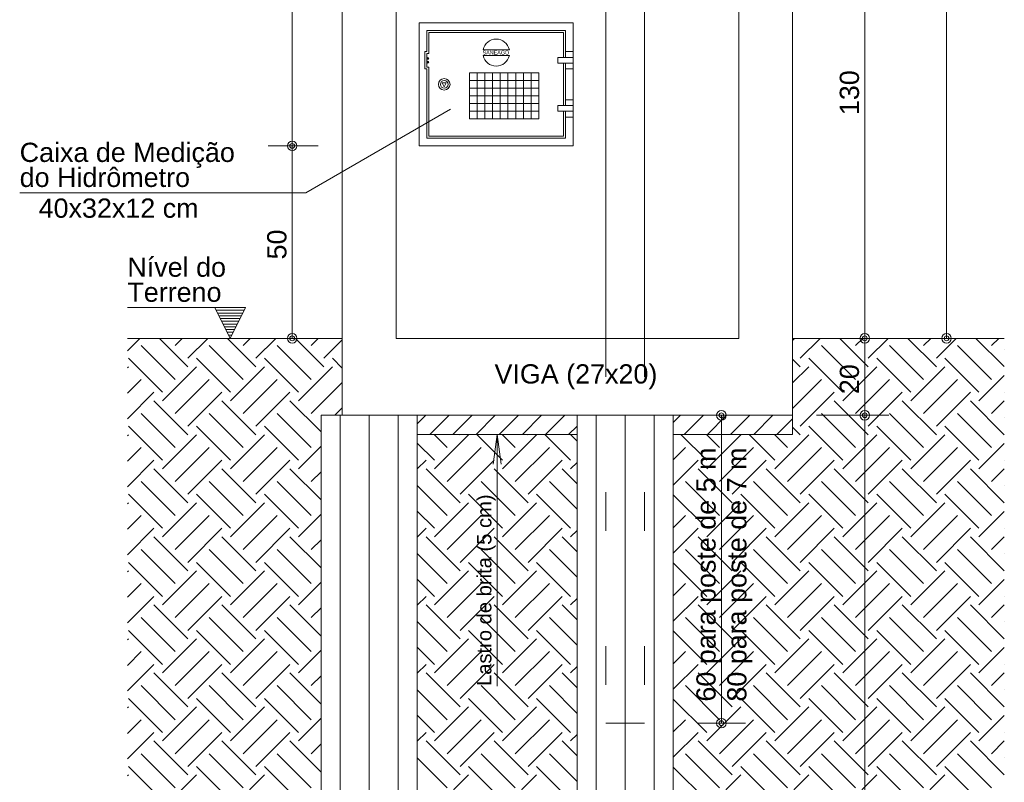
# Model space of a CAD drawing. Header units: millimetres. Extents: x 25.92 to 35.84, y 6.92 to 12.9.
# Tile 2 of 5: x 26.04 to 28.6, y 8.35 to 10.33. Entities that reach past the tile are written whole.
import ezdxf

# ---------------------------------------------------------------- set-up
doc = ezdxf.new("R2010")
doc.units = ezdxf.units.MM
doc.linetypes.add('ESTILO_TQS_0002', pattern=[0.4, 0.1, -0.3])
doc.layers.get('0').update_dxf_attribs({"lineweight": 9})
for name, color, linetype, lineweight in [('210', 254, 'ESTILO_TQS_0002', 9), ('221', 82, 'Continuous', 13), ('7', 9, 'Continuous', 5)]:
    doc.layers.add(name, color=color, linetype=linetype, lineweight=lineweight)
doc.layers.add('24', color=6, linetype='Continuous')
doc.styles.add('TQS_ARIAL', font='arial.ttf')

msp = doc.modelspace()

# ---------------------------------------------------------------- linework, layer by layer
at = {"linetype": 'Continuous'}
for p, q in [((26.8769, 9.2991), (26.8769, 11.2991)), ((28.0469, 9.2991), (28.0469, 11.2991)), ((27.0169, 9.4991), (27.0169, 11.0991)), ((27.9069, 9.4991), (27.9069, 11.0991)), ((27.0169, 9.4991), (27.9069, 9.4991)), ((26.8219, 9.2991), (26.8219, 7.2991)), ((26.8769, 9.2991), (26.8219, 9.2991)), ((27.0719, 9.2768), (27.0942, 9.2991)), ((27.0719, 9.2991), (27.4869, 9.2991)), ((27.0719, 9.2991), (27.0719, 7.2991)), ((27.1043, 9.2491), (27.1543, 9.2991)), ((27.1645, 9.2491), (27.2145, 9.2991)), ((27.2246, 9.2491), (27.2746, 9.2991)), ((27.2847, 9.2491), (27.3347, 9.2991)), ((27.3448, 9.2491), (27.3948, 9.2991)), ((27.4049, 9.2491), (27.4549, 9.2991)), ((27.4869, 9.2991), (27.4869, 7.2991)), ((27.7369, 9.2806), (27.7554, 9.2991)), ((27.7369, 9.2991), (27.7369, 7.2991)), ((27.7369, 9.2991), (28.0469, 9.2991)), ((27.7655, 9.2491), (27.8155, 9.2991)), ((27.8256, 9.2491), (27.8756, 9.2991)), ((27.8857, 9.2491), (27.9357, 9.2991)), ((27.9458, 9.2491), (27.9958, 9.2991)), ((28.0059, 9.2491), (28.0469, 9.2901)), ((27.465, 9.2491), (27.4869, 9.2711))]:
    msp.add_line(p, q, dxfattribs=at)
for points in [[(27.0719, 9.2991), (27.4869, 9.2991), (27.4869, 9.2491), (27.0719, 9.2491), (27.0719, 9.2991)], [(27.7369, 9.2991), (28.0469, 9.2991), (28.0469, 9.2491), (27.7369, 9.2491), (27.7369, 9.2991)]]:
    msp.add_lwpolyline(points, dxfattribs=at)
at = {"layer": '210', "linetype": 'ESTILO_TQS_0002'}
for p, q in [((27.5619, 9.4991), (27.5619, 8.4991)), ((27.6619, 9.4991), (27.6619, 8.4991)), ((27.6619, 8.4991), (27.5619, 8.4991))]:
    msp.add_line(p, q, dxfattribs=at)
at = {"layer": '221', "linetype": 'Continuous'}
for p, q in [((28.4469, 9.4991), (28.4469, 11.2991)), ((26.7469, 9.9991), (26.7469, 10.7991)), ((28.2344, 9.4991), (28.2344, 10.7991)), ((26.8144, 9.9991), (26.6844, 9.9991)), ((26.7469, 9.4991), (26.7469, 9.9991)), ((26.6259, 9.5791), (26.3187, 9.5791)), ((26.5859, 9.4991), (26.5459, 9.5791)), ((26.5495, 9.572), (26.6223, 9.572)), ((26.5859, 9.4991), (26.6259, 9.5791)), ((26.553, 9.5648), (26.6188, 9.5648)), ((26.5566, 9.5577), (26.6152, 9.5577)), ((26.5602, 9.5506), (26.6116, 9.5506)), ((26.5637, 9.5434), (26.6081, 9.5434)), ((26.5673, 9.5363), (26.6045, 9.5363)), ((26.5709, 9.5291), (26.6009, 9.5291)), ((26.5744, 9.522), (26.5974, 9.522)), ((26.578, 9.5149), (26.5938, 9.5149)), ((26.5816, 9.5077), (26.5902, 9.5077)), ((28.2344, 9.2991), (28.2344, 9.4991)), ((27.8619, 8.4991), (27.8619, 9.2991)), ((28.1094, 9.2991), (28.2969, 9.2991)), ((28.2344, 7.2991), (28.2344, 9.2991)), ((27.7994, 8.4991), (27.9244, 8.4991))]:
    msp.add_line(p, q, dxfattribs=at)
msp.add_lwpolyline([(27.2794, 8.5957), (27.2794, 9.2491), (27.2896, 9.1723), (27.2794, 9.2491), (27.2693, 9.1723)], dxfattribs=at)
for centre, radius in [((26.7469, 9.9991), 0.0124), ((26.7469, 9.9991), 0.0124), ((26.7469, 9.9991), 0.0062), ((26.7469, 9.9991), 0.0062), ((26.7469, 9.4991), 0.0124), ((26.7469, 9.4991), 0.0062), ((28.2344, 9.4991), 0.0124), ((28.2344, 9.4991), 0.0062), ((27.8619, 9.2991), 0.0124), ((28.2344, 9.2991), 0.0124), ((28.2344, 9.2991), 0.0124), ((27.8619, 9.2991), 0.0062), ((28.2344, 9.2991), 0.0062), ((28.2344, 9.2991), 0.0062), ((27.8619, 8.4991), 0.0124), ((27.8619, 8.4991), 0.0062)]:
    msp.add_circle(centre, radius, dxfattribs=at)
at = {"layer": '24', "linetype": 'Continuous'}
for p, q in [((28.0469, 9.4938), (28.0523, 9.4991)), ((26.8769, 9.4882), (26.8769, 9.4882)), ((28.0469, 9.4275), (28.0469, 9.4275)), ((26.8769, 9.3777), (26.8769, 9.3777)), ((26.8769, 9.3114), (26.8769, 9.3114)), ((26.823, 9.2991), (26.823, 9.2991)), ((27.8901, 9.2485), (27.8895, 9.2491)), ((28.0469, 9.2507), (28.0469, 9.2507)), ((27.0719, 9.2259), (27.0719, 9.2259)), ((26.8219, 9.1896), (26.8219, 9.1896)), ((27.4869, 9.1655), (27.4869, 9.1655)), ((26.8219, 9.1234), (26.8219, 9.1234)), ((27.0719, 9.1154), (27.0719, 9.1154)), ((27.7369, 9.0733), (27.7369, 9.0733)), ((27.0719, 9.0491), (27.0719, 9.0491)), ((26.8219, 9.0129), (26.8219, 9.0129)), ((27.4869, 8.9887), (27.4869, 8.9887)), ((26.8219, 8.9466), (26.8219, 8.9466)), ((27.0719, 8.9386), (27.0719, 8.9386)), ((27.7369, 8.8965), (27.7369, 8.8965)), ((27.0719, 8.8723), (27.0719, 8.8723)), ((26.8219, 8.8361), (26.8219, 8.8361)), ((27.4869, 8.8119), (27.4869, 8.8119)), ((26.8219, 8.7698), (26.8219, 8.7698)), ((27.0719, 8.7618), (27.0719, 8.7618)), ((27.7369, 8.7197), (27.7369, 8.7197)), ((27.0719, 8.6955), (27.0719, 8.6955)), ((26.8219, 8.6593), (26.8219, 8.6593)), ((27.4869, 8.6351), (27.4869, 8.6351)), ((26.8219, 8.593), (26.8219, 8.593)), ((27.0719, 8.5851), (27.0719, 8.5851)), ((27.0719, 8.5188), (27.0719, 8.5188)), ((27.7369, 8.5429), (27.7369, 8.5429)), ((26.8219, 8.4825), (26.8219, 8.4825)), ((27.4869, 8.4584), (27.4869, 8.4584)), ((26.8219, 8.4163), (26.8219, 8.4163)), ((27.0719, 8.4083), (27.0719, 8.4083)), ((27.7369, 8.3662), (27.7369, 8.3662))]:
    msp.add_line(p, q, dxfattribs=at)
at = {"layer": '7', "linetype": 'Continuous'}
for p, q in [((27.5619, 11.0991), (27.5619, 9.4991)), ((27.6619, 10.7991), (27.6619, 9.4991)), ((27.0969, 10.2441), (27.0969, 10.2991)), ((27.4569, 10.2991), (27.0969, 10.2991)), ((27.4519, 10.2941), (27.1019, 10.2941)), ((27.1019, 10.2391), (27.1019, 10.2941)), ((27.4519, 10.2291), (27.4519, 10.2941)), ((27.4569, 10.2291), (27.4569, 10.2991)), ((27.0919, 10.1991), (27.0919, 10.2441)), ((27.0919, 10.2441), (27.0969, 10.2441)), ((27.0969, 10.2391), (27.1019, 10.2391)), ((27.0969, 10.2041), (27.0969, 10.2391)), ((27.3111, 10.2491), (27.2428, 10.2491)), ((27.3111, 10.2341), (27.2428, 10.2341)), ((27.4769, 10.2441), (27.4569, 10.2441)), ((27.4769, 10.2291), (27.4369, 10.2291)), ((27.4369, 10.2291), (27.4369, 10.2141)), ((27.4769, 10.2141), (27.4369, 10.2141)), ((27.4519, 10.1041), (27.4519, 10.2141)), ((27.4569, 10.1041), (27.4569, 10.2141)), ((27.0919, 10.1991), (27.0969, 10.1991)), ((27.1019, 10.2041), (27.0969, 10.2041)), ((27.0969, 10.0191), (27.0969, 10.1991)), ((27.1019, 10.0241), (27.1019, 10.2041)), ((27.2075, 10.0691), (27.2075, 10.1891)), ((27.2075, 10.1891), (27.3875, 10.1891)), ((27.2275, 10.0691), (27.2275, 10.1891)), ((27.2475, 10.0691), (27.2475, 10.1891)), ((27.2675, 10.0691), (27.2675, 10.1891)), ((27.2875, 10.0691), (27.2875, 10.1891)), ((27.3075, 10.0691), (27.3075, 10.1891)), ((27.3275, 10.0691), (27.3275, 10.1891)), ((27.3475, 10.0691), (27.3475, 10.1891)), ((27.3675, 10.0691), (27.3675, 10.1891)), ((27.3875, 10.0691), (27.3875, 10.1891)), ((27.4769, 10.1991), (27.4569, 10.1991)), ((27.1469, 10.1628), (27.1369, 10.1628)), ((27.1419, 10.1528), (27.1369, 10.1628)), ((27.1419, 10.1528), (27.1469, 10.1628)), ((27.2075, 10.1691), (27.3875, 10.1691)), ((27.2075, 10.1491), (27.3875, 10.1491)), ((27.2075, 10.1291), (27.3875, 10.1291)), ((27.2075, 10.1091), (27.3875, 10.1091)), ((27.4769, 10.1191), (27.4569, 10.1191)), ((27.1585, 10.0948), (26.7819, 9.8774)), ((27.2075, 10.0891), (27.3875, 10.0891)), ((27.4769, 10.1041), (27.4369, 10.1041)), ((27.4369, 10.1041), (27.4369, 10.0891)), ((27.4769, 10.0891), (27.4369, 10.0891)), ((27.4519, 10.0241), (27.4519, 10.0891)), ((27.4569, 10.0191), (27.4569, 10.0891)), ((27.2075, 10.0691), (27.3875, 10.0691)), ((27.4769, 10.0741), (27.4569, 10.0741)), ((27.0969, 10.0191), (27.4569, 10.0191)), ((27.1019, 10.0241), (27.4519, 10.0241)), ((26.7819, 9.8774), (26.0389, 9.8774)), ((26.3187, 9.467), (26.3508, 9.4991)), ((26.8769, 9.4991), (26.3187, 9.4991)), ((26.4758, 9.4253), (26.402, 9.4991)), ((26.4427, 9.4805), (26.4613, 9.4991)), ((26.4758, 9.4474), (26.5276, 9.4991)), ((26.6526, 9.4253), (26.5788, 9.4991)), ((26.6195, 9.4805), (26.6381, 9.4991)), ((26.6526, 9.4474), (26.7043, 9.4991)), ((26.8294, 9.4253), (26.7556, 9.4991)), ((26.7963, 9.4805), (26.8148, 9.4991)), ((26.8294, 9.4474), (26.8769, 9.4949)), ((28.5969, 9.4991), (28.0469, 9.4991)), ((28.0668, 9.4474), (28.1186, 9.4991)), ((28.2436, 9.4253), (28.1698, 9.4991)), ((28.2105, 9.4805), (28.229, 9.4991)), ((28.2436, 9.4474), (28.2953, 9.4991)), ((28.4204, 9.4253), (28.3466, 9.4991)), ((28.3872, 9.4805), (28.4058, 9.4991)), ((28.4204, 9.4474), (28.4721, 9.4991)), ((28.5969, 9.4255), (28.5233, 9.4991)), ((28.564, 9.4805), (28.5826, 9.4991)), ((26.4427, 9.3921), (26.3543, 9.4805)), ((26.6195, 9.3921), (26.5311, 9.4805)), ((26.7963, 9.3921), (26.7079, 9.4805)), ((28.2105, 9.3921), (28.1221, 9.4805)), ((28.3872, 9.3921), (28.2989, 9.4805)), ((28.564, 9.3921), (28.4756, 9.4805)), ((28.5969, 9.4697), (28.5969, 9.4697)), ((26.4096, 9.359), (26.3212, 9.4474)), ((26.5863, 9.359), (26.4979, 9.4474)), ((26.7631, 9.359), (26.6747, 9.4474)), ((26.8769, 9.4219), (26.8515, 9.4474)), ((28.0668, 9.4253), (28.0469, 9.4452)), ((28.1773, 9.359), (28.0889, 9.4474)), ((28.3541, 9.359), (28.2657, 9.4474)), ((28.5309, 9.359), (28.4425, 9.4474)), ((26.3187, 9.4228), (26.3212, 9.4253)), ((26.4096, 9.3369), (26.4979, 9.4253)), ((26.5863, 9.3369), (26.6747, 9.4253)), ((26.7631, 9.3369), (26.8515, 9.4253)), ((28.0469, 9.3833), (28.0889, 9.4253)), ((28.1773, 9.3369), (28.2657, 9.4253)), ((28.3541, 9.3369), (28.4425, 9.4253)), ((26.3187, 9.3565), (26.3543, 9.3921)), ((26.4427, 9.3037), (26.5311, 9.3921)), ((26.6195, 9.3037), (26.7079, 9.3921)), ((28.0469, 9.317), (28.1221, 9.3921)), ((28.2105, 9.3037), (28.2989, 9.3921)), ((28.3872, 9.3037), (28.4756, 9.3921)), ((28.5309, 9.3369), (28.5969, 9.4029)), ((26.7963, 9.3037), (26.8769, 9.3844)), ((26.3187, 9.2902), (26.3875, 9.359)), ((26.4758, 9.2485), (26.3875, 9.3369)), ((26.4758, 9.2706), (26.5642, 9.359)), ((26.6526, 9.2485), (26.5642, 9.3369)), ((26.6526, 9.2706), (26.741, 9.359)), ((26.8219, 9.2559), (26.741, 9.3369)), ((28.0668, 9.2706), (28.1552, 9.359)), ((28.2436, 9.2485), (28.1552, 9.3369)), ((28.2436, 9.2706), (28.332, 9.359)), ((28.4204, 9.2485), (28.332, 9.3369)), ((28.4204, 9.2706), (28.5088, 9.359)), ((28.5969, 9.2487), (28.5088, 9.3369)), ((28.5969, 9.3592), (28.5969, 9.3592)), ((26.8579, 9.2991), (26.8769, 9.3181)), ((28.564, 9.3037), (28.5969, 9.3367)), ((26.4427, 9.2153), (26.3543, 9.3037)), ((26.6195, 9.2153), (26.5311, 9.3037)), ((26.7963, 9.2153), (26.7079, 9.3037)), ((26.8719, 9.2991), (26.8719, 7.2991)), ((27.0719, 9.2991), (26.8769, 9.2991)), ((26.9469, 9.2991), (26.9469, 7.2991)), ((27.0219, 9.2991), (27.0219, 7.2991)), ((27.4869, 9.2991), (27.7369, 9.2991)), ((27.5369, 9.2991), (27.5369, 7.2991)), ((27.6119, 9.2991), (27.6119, 7.2991)), ((27.6869, 9.2991), (27.6869, 7.2991)), ((28.2105, 9.2153), (28.1221, 9.3037)), ((28.3872, 9.2153), (28.2989, 9.3037)), ((28.564, 9.2153), (28.4756, 9.3037)), ((28.5969, 9.2929), (28.5969, 9.2929)), ((26.4096, 9.1822), (26.3212, 9.2706)), ((26.5863, 9.1822), (26.4979, 9.2706)), ((26.7631, 9.1822), (26.6747, 9.2706)), ((28.0668, 9.2485), (28.0469, 9.2684)), ((28.1773, 9.1822), (28.0889, 9.2706)), ((28.3541, 9.1822), (28.2657, 9.2706)), ((28.5309, 9.1822), (28.4425, 9.2706)), ((26.3187, 9.246), (26.3212, 9.2485)), ((26.4096, 9.1601), (26.4979, 9.2485)), ((26.5863, 9.1601), (26.6747, 9.2485)), ((27.1498, 9.2153), (27.1161, 9.2491)), ((27.1167, 9.1601), (27.205, 9.2485)), ((27.183, 9.2485), (27.1823, 9.2491)), ((27.2934, 9.1822), (27.2265, 9.2491)), ((27.3266, 9.2153), (27.2928, 9.2491)), ((27.2934, 9.1601), (27.3818, 9.2485)), ((27.3597, 9.2485), (27.3591, 9.2491)), ((27.4702, 9.1822), (27.4033, 9.2491)), ((27.4869, 9.2318), (27.4696, 9.2491)), ((27.8238, 9.1822), (27.7569, 9.2491)), ((27.8569, 9.2153), (27.8232, 9.2491)), ((27.8238, 9.1601), (27.9122, 9.2485)), ((28.0005, 9.1822), (27.9337, 9.2491)), ((28.0337, 9.2153), (27.9999, 9.2491)), ((28.0005, 9.1601), (28.0889, 9.2485)), ((28.1773, 9.1601), (28.2657, 9.2485)), ((28.3541, 9.1601), (28.4425, 9.2485)), ((26.3187, 9.1797), (26.3543, 9.2153)), ((26.4427, 9.127), (26.5311, 9.2153)), ((26.6195, 9.127), (26.7079, 9.2153)), ((26.7631, 9.1601), (26.8219, 9.2189)), ((27.1167, 9.1822), (27.0719, 9.2269)), ((27.1498, 9.127), (27.2382, 9.2153)), ((27.3266, 9.127), (27.415, 9.2153)), ((27.7369, 9.1838), (27.7685, 9.2153)), ((27.8569, 9.127), (27.9453, 9.2153)), ((28.0337, 9.127), (28.1221, 9.2153)), ((28.2105, 9.127), (28.2989, 9.2153)), ((28.3872, 9.127), (28.4756, 9.2153)), ((28.5309, 9.1601), (28.5969, 9.2262)), ((26.3187, 9.1134), (26.3875, 9.1822)), ((26.4758, 9.0717), (26.3875, 9.1601)), ((26.4758, 9.0938), (26.5642, 9.1822)), ((26.6526, 9.0717), (26.5642, 9.1601)), ((26.6526, 9.0938), (26.741, 9.1822)), ((26.8219, 9.0792), (26.741, 9.1601)), ((27.0719, 9.1596), (27.0946, 9.1822)), ((27.183, 9.0717), (27.0946, 9.1601)), ((27.183, 9.0938), (27.2713, 9.1822)), ((27.3597, 9.0717), (27.2713, 9.1601)), ((27.3597, 9.0938), (27.4481, 9.1822)), ((27.4869, 9.1213), (27.4481, 9.1601)), ((27.4702, 9.1601), (27.4869, 9.1768)), ((27.7369, 9.1175), (27.8017, 9.1822)), ((27.8901, 9.0717), (27.8017, 9.1601)), ((27.8901, 9.0938), (27.9784, 9.1822)), ((28.0668, 9.0717), (27.9784, 9.1601)), ((28.0668, 9.0938), (28.1552, 9.1822)), ((28.2436, 9.0717), (28.1552, 9.1601)), ((28.2436, 9.0938), (28.332, 9.1822)), ((28.4204, 9.0717), (28.332, 9.1601)), ((28.4204, 9.0938), (28.5088, 9.1822)), ((28.5969, 9.0719), (28.5088, 9.1601)), ((28.564, 9.127), (28.5969, 9.1599)), ((28.5969, 9.1824), (28.5969, 9.1824)), ((26.7963, 9.127), (26.8219, 9.1526)), ((26.4427, 9.0386), (26.3543, 9.127)), ((26.6195, 9.0386), (26.5311, 9.127)), ((26.7963, 9.0386), (26.7079, 9.127)), ((27.1498, 9.0386), (27.0719, 9.1164)), ((27.3266, 9.0386), (27.2382, 9.127)), ((27.4869, 9.055), (27.415, 9.127)), ((27.8569, 9.0386), (27.7685, 9.127)), ((28.0337, 9.0386), (27.9453, 9.127)), ((28.2105, 9.0386), (28.1221, 9.127)), ((28.3872, 9.0386), (28.2989, 9.127)), ((28.564, 9.0386), (28.4756, 9.127)), ((28.5969, 9.1161), (28.5969, 9.1161)), ((26.4096, 9.0054), (26.3212, 9.0938)), ((26.5863, 9.0054), (26.4979, 9.0938)), ((26.7631, 9.0054), (26.6747, 9.0938)), ((27.2934, 9.0054), (27.205, 9.0938)), ((27.4702, 9.0054), (27.3818, 9.0938)), ((27.8238, 9.0054), (27.7369, 9.0922)), ((28.0005, 9.0054), (27.9122, 9.0938)), ((28.1773, 9.0054), (28.0889, 9.0938)), ((28.3541, 9.0054), (28.2657, 9.0938)), ((28.5309, 9.0054), (28.4425, 9.0938)), ((26.3187, 9.0692), (26.3212, 9.0717)), ((26.4096, 8.9833), (26.4979, 9.0717)), ((26.5863, 8.9833), (26.6747, 9.0717)), ((27.1167, 8.9833), (27.205, 9.0717)), ((27.2934, 8.9833), (27.3818, 9.0717)), ((27.8238, 8.9833), (27.9122, 9.0717)), ((28.0005, 8.9833), (28.0889, 9.0717)), ((28.1773, 8.9833), (28.2657, 9.0717)), ((28.3541, 8.9833), (28.4425, 9.0717)), ((26.3187, 9.003), (26.3543, 9.0386)), ((26.4427, 8.9502), (26.5311, 9.0386)), ((26.6195, 8.9502), (26.7079, 9.0386)), ((26.7631, 8.9833), (26.8219, 9.0422)), ((27.1167, 9.0054), (27.0719, 9.0501)), ((27.1498, 8.9502), (27.2382, 9.0386)), ((27.3266, 8.9502), (27.415, 9.0386)), ((27.7369, 9.007), (27.7685, 9.0386)), ((27.8569, 8.9502), (27.9453, 9.0386)), ((28.0337, 8.9502), (28.1221, 9.0386)), ((28.2105, 8.9502), (28.2989, 9.0386)), ((28.3872, 8.9502), (28.4756, 9.0386)), ((28.5309, 8.9833), (28.5969, 9.0494)), ((26.3187, 8.9367), (26.3875, 9.0054)), ((26.4758, 8.917), (26.5642, 9.0054)), ((26.6526, 8.917), (26.741, 9.0054)), ((27.0719, 8.9828), (27.0946, 9.0054)), ((27.183, 8.917), (27.2713, 9.0054)), ((27.3597, 8.917), (27.4481, 9.0054)), ((27.7369, 8.9407), (27.8017, 9.0054)), ((27.8901, 8.917), (27.9784, 9.0054)), ((28.0668, 8.917), (28.1552, 9.0054)), ((28.2436, 8.917), (28.332, 9.0054)), ((28.4204, 8.917), (28.5088, 9.0054)), ((28.5969, 9.0056), (28.5969, 9.0056)), ((26.4758, 8.8949), (26.3875, 8.9833)), ((26.6526, 8.8949), (26.5642, 8.9833)), ((26.8219, 8.9024), (26.741, 8.9833)), ((27.183, 8.8949), (27.0946, 8.9833)), ((27.3597, 8.8949), (27.2713, 8.9833)), ((27.4869, 8.9445), (27.4481, 8.9833)), ((27.4702, 8.9833), (27.4869, 9.0001)), ((27.8901, 8.8949), (27.8017, 8.9833)), ((28.0668, 8.8949), (27.9784, 8.9833)), ((28.2436, 8.8949), (28.1552, 8.9833)), ((28.4204, 8.8949), (28.332, 8.9833)), ((28.5969, 8.8952), (28.5088, 8.9833)), ((28.564, 8.9502), (28.5969, 8.9831)), ((26.7963, 8.9502), (26.8219, 8.9759)), ((26.4427, 8.8618), (26.3543, 8.9502)), ((26.6195, 8.8618), (26.5311, 8.9502)), ((26.7963, 8.8618), (26.7079, 8.9502)), ((27.1498, 8.8618), (27.0719, 8.9396)), ((27.3266, 8.8618), (27.2382, 8.9502)), ((27.4869, 8.8782), (27.415, 8.9502)), ((27.8569, 8.8618), (27.7685, 8.9502)), ((28.0337, 8.8618), (27.9453, 8.9502)), ((28.2105, 8.8618), (28.1221, 8.9502)), ((28.3872, 8.8618), (28.2989, 8.9502)), ((28.564, 8.8618), (28.4756, 8.9502)), ((28.5969, 8.9393), (28.5969, 8.9393)), ((26.4096, 8.8286), (26.3212, 8.917)), ((26.5863, 8.8286), (26.4979, 8.917)), ((26.7631, 8.8286), (26.6747, 8.917)), ((27.2934, 8.8286), (27.205, 8.917)), ((27.4702, 8.8286), (27.3818, 8.917)), ((27.8238, 8.8286), (27.7369, 8.9155)), ((28.0005, 8.8286), (27.9122, 8.917)), ((28.1773, 8.8286), (28.0889, 8.917)), ((28.3541, 8.8286), (28.2657, 8.917)), ((28.5309, 8.8286), (28.4425, 8.917)), ((26.3187, 8.8925), (26.3212, 8.8949)), ((26.4096, 8.8065), (26.4979, 8.8949)), ((26.5863, 8.8065), (26.6747, 8.8949)), ((27.1167, 8.8065), (27.205, 8.8949)), ((27.2934, 8.8065), (27.3818, 8.8949)), ((27.8238, 8.8065), (27.9122, 8.8949)), ((28.0005, 8.8065), (28.0889, 8.8949)), ((28.1773, 8.8065), (28.2657, 8.8949)), ((28.3541, 8.8065), (28.4425, 8.8949)), ((26.3187, 8.8262), (26.3543, 8.8618)), ((26.4427, 8.7734), (26.5311, 8.8618)), ((26.6195, 8.7734), (26.7079, 8.8618)), ((26.7631, 8.8065), (26.8219, 8.8654)), ((27.1167, 8.8286), (27.0719, 8.8734)), ((27.1498, 8.7734), (27.2382, 8.8618)), ((27.3266, 8.7734), (27.415, 8.8618)), ((27.7369, 8.8302), (27.7685, 8.8618)), ((27.8569, 8.7734), (27.9453, 8.8618)), ((28.0337, 8.7734), (28.1221, 8.8618)), ((28.2105, 8.7734), (28.2989, 8.8618)), ((28.3872, 8.7734), (28.4756, 8.8618)), ((28.5309, 8.8065), (28.5969, 8.8726)), ((26.3187, 8.7599), (26.3875, 8.8286)), ((26.4758, 8.7403), (26.5642, 8.8286)), ((26.6526, 8.7403), (26.741, 8.8286)), ((27.0719, 8.806), (27.0946, 8.8286)), ((27.183, 8.7403), (27.2713, 8.8286)), ((27.3597, 8.7403), (27.4481, 8.8286)), ((27.7369, 8.7639), (27.8017, 8.8286)), ((27.8901, 8.7403), (27.9784, 8.8286)), ((28.0668, 8.7403), (28.1552, 8.8286)), ((28.2436, 8.7403), (28.332, 8.8286)), ((28.4204, 8.7403), (28.5088, 8.8286)), ((28.5969, 8.8289), (28.5969, 8.8289)), ((26.4758, 8.7182), (26.3875, 8.8065)), ((26.6526, 8.7182), (26.5642, 8.8065)), ((26.8219, 8.7256), (26.741, 8.8065)), ((27.183, 8.7182), (27.0946, 8.8065)), ((27.3597, 8.7182), (27.2713, 8.8065)), ((27.4869, 8.7677), (27.4481, 8.8065)), ((27.4702, 8.8065), (27.4869, 8.8233)), ((27.8901, 8.7182), (27.8017, 8.8065)), ((28.0668, 8.7182), (27.9784, 8.8065)), ((28.2436, 8.7182), (28.1552, 8.8065)), ((28.4204, 8.7182), (28.332, 8.8065)), ((28.5969, 8.7184), (28.5088, 8.8065)), ((28.564, 8.7734), (28.5969, 8.8063)), ((26.7963, 8.7734), (26.8219, 8.7991)), ((26.4427, 8.685), (26.3543, 8.7734)), ((26.6195, 8.685), (26.5311, 8.7734)), ((26.7963, 8.685), (26.7079, 8.7734)), ((27.1498, 8.685), (27.0719, 8.7629)), ((27.3266, 8.685), (27.2382, 8.7734)), ((27.4869, 8.7014), (27.415, 8.7734)), ((27.8569, 8.685), (27.7685, 8.7734)), ((28.0337, 8.685), (27.9453, 8.7734)), ((28.2105, 8.685), (28.1221, 8.7734)), ((28.3872, 8.685), (28.2989, 8.7734)), ((28.564, 8.685), (28.4756, 8.7734)), ((28.5969, 8.7626), (28.5969, 8.7626)), ((26.4096, 8.6519), (26.3212, 8.7403)), ((26.5863, 8.6519), (26.4979, 8.7403)), ((26.7631, 8.6519), (26.6747, 8.7403)), ((27.2934, 8.6519), (27.205, 8.7403)), ((27.4702, 8.6519), (27.3818, 8.7403)), ((27.8238, 8.6519), (27.7369, 8.7387)), ((28.0005, 8.6519), (27.9122, 8.7403)), ((28.1773, 8.6519), (28.0889, 8.7403)), ((28.3541, 8.6519), (28.2657, 8.7403)), ((28.5309, 8.6519), (28.4425, 8.7403)), ((26.3187, 8.7157), (26.3212, 8.7182)), ((26.4096, 8.6298), (26.4979, 8.7182)), ((26.5863, 8.6298), (26.6747, 8.7182)), ((27.1167, 8.6298), (27.205, 8.7182)), ((27.2934, 8.6298), (27.3818, 8.7182)), ((27.8238, 8.6298), (27.9122, 8.7182)), ((28.0005, 8.6298), (28.0889, 8.7182)), ((28.1773, 8.6298), (28.2657, 8.7182)), ((28.3541, 8.6298), (28.4425, 8.7182)), ((26.3187, 8.6494), (26.3543, 8.685)), ((26.4427, 8.5966), (26.5311, 8.685)), ((26.6195, 8.5966), (26.7079, 8.685)), ((26.7631, 8.6298), (26.8219, 8.6886)), ((27.1167, 8.6519), (27.0719, 8.6966)), ((27.1498, 8.5966), (27.2382, 8.685)), ((27.3266, 8.5966), (27.415, 8.685)), ((27.7369, 8.6534), (27.7685, 8.685)), ((27.8569, 8.5966), (27.9453, 8.685)), ((28.0337, 8.5966), (28.1221, 8.685)), ((28.2105, 8.5966), (28.2989, 8.685)), ((28.3872, 8.5966), (28.4756, 8.685)), ((28.5309, 8.6298), (28.5969, 8.6958)), ((26.3187, 8.5831), (26.3875, 8.6519)), ((26.4758, 8.5635), (26.5642, 8.6519)), ((26.6526, 8.5635), (26.741, 8.6519)), ((27.0719, 8.6292), (27.0946, 8.6519)), ((27.183, 8.5635), (27.2713, 8.6519)), ((27.3597, 8.5635), (27.4481, 8.6519)), ((27.4702, 8.6298), (27.4869, 8.6465)), ((27.7369, 8.5871), (27.8017, 8.6519)), ((27.8901, 8.5635), (27.9784, 8.6519)), ((28.0668, 8.5635), (28.1552, 8.6519)), ((28.2436, 8.5635), (28.332, 8.6519)), ((28.4204, 8.5635), (28.5088, 8.6519)), ((28.5969, 8.6521), (28.5969, 8.6521)), ((26.4758, 8.5414), (26.3875, 8.6298)), ((26.6526, 8.5414), (26.5642, 8.6298)), ((26.8219, 8.5488), (26.741, 8.6298)), ((26.7963, 8.5966), (26.8219, 8.6223)), ((27.183, 8.5414), (27.0946, 8.6298)), ((27.3597, 8.5414), (27.2713, 8.6298)), ((27.4869, 8.5909), (27.4481, 8.6298)), ((27.8901, 8.5414), (27.8017, 8.6298)), ((28.0668, 8.5414), (27.9784, 8.6298)), ((28.2436, 8.5414), (28.1552, 8.6298)), ((28.4204, 8.5414), (28.332, 8.6298)), ((28.5969, 8.5416), (28.5088, 8.6298)), ((28.564, 8.5966), (28.5969, 8.6296)), ((26.4427, 8.5082), (26.3543, 8.5966)), ((26.6195, 8.5082), (26.5311, 8.5966)), ((26.7963, 8.5082), (26.7079, 8.5966)), ((27.3266, 8.5082), (27.2382, 8.5966)), ((27.4869, 8.5246), (27.415, 8.5966)), ((27.8569, 8.5082), (27.7685, 8.5966)), ((28.0337, 8.5082), (27.9453, 8.5966)), ((28.2105, 8.5082), (28.1221, 8.5966)), ((28.3872, 8.5082), (28.2989, 8.5966)), ((28.564, 8.5082), (28.4756, 8.5966)), ((27.1498, 8.5082), (27.0719, 8.5861)), ((28.5969, 8.5858), (28.5969, 8.5858)), ((26.4096, 8.4751), (26.3212, 8.5635)), ((26.5863, 8.4751), (26.4979, 8.5635)), ((26.7631, 8.4751), (26.6747, 8.5635)), ((27.2934, 8.4751), (27.205, 8.5635)), ((27.4702, 8.4751), (27.3818, 8.5635)), ((27.8238, 8.4751), (27.7369, 8.5619)), ((28.0005, 8.4751), (27.9122, 8.5635)), ((28.1773, 8.4751), (28.0889, 8.5635)), ((28.3541, 8.4751), (28.2657, 8.5635)), ((28.5309, 8.4751), (28.4425, 8.5635)), ((26.3187, 8.5389), (26.3212, 8.5414)), ((26.4096, 8.453), (26.4979, 8.5414)), ((26.5863, 8.453), (26.6747, 8.5414)), ((27.1167, 8.4751), (27.0719, 8.5198)), ((27.1167, 8.453), (27.205, 8.5414)), ((27.2934, 8.453), (27.3818, 8.5414)), ((27.8238, 8.453), (27.9122, 8.5414)), ((28.0005, 8.453), (28.0889, 8.5414)), ((28.1773, 8.453), (28.2657, 8.5414)), ((28.3541, 8.453), (28.4425, 8.5414)), ((28.5309, 8.453), (28.5969, 8.5191)), ((26.3187, 8.4726), (26.3543, 8.5082)), ((26.4427, 8.4198), (26.5311, 8.5082)), ((26.6195, 8.4198), (26.7079, 8.5082)), ((26.7631, 8.453), (26.8219, 8.5118)), ((27.1498, 8.4198), (27.2382, 8.5082)), ((27.3266, 8.4198), (27.415, 8.5082)), ((27.7369, 8.4767), (27.7685, 8.5082)), ((27.8569, 8.4198), (27.9453, 8.5082)), ((28.0337, 8.4198), (28.1221, 8.5082)), ((28.2105, 8.4198), (28.2989, 8.5082)), ((28.3872, 8.4198), (28.4756, 8.5082)), ((26.3187, 8.4063), (26.3875, 8.4751)), ((26.4758, 8.3867), (26.5642, 8.4751)), ((26.6526, 8.3867), (26.741, 8.4751)), ((27.0719, 8.4525), (27.0946, 8.4751)), ((27.183, 8.3867), (27.2713, 8.4751)), ((27.3597, 8.3867), (27.4481, 8.4751)), ((27.4702, 8.453), (27.4869, 8.4697)), ((27.7369, 8.4104), (27.8017, 8.4751)), ((27.8901, 8.3867), (27.9784, 8.4751)), ((28.0668, 8.3867), (28.1552, 8.4751)), ((28.2436, 8.3867), (28.332, 8.4751)), ((28.4204, 8.3867), (28.5088, 8.4751)), ((28.5969, 8.4753), (28.5969, 8.4753)), ((26.4758, 8.3646), (26.3875, 8.453)), ((26.6526, 8.3646), (26.5642, 8.453)), ((26.8219, 8.3721), (26.741, 8.453)), ((26.7963, 8.4198), (26.8219, 8.4455)), ((27.183, 8.3646), (27.0946, 8.453)), ((27.3597, 8.3646), (27.2713, 8.453)), ((27.4869, 8.4142), (27.4481, 8.453)), ((27.8901, 8.3646), (27.8017, 8.453)), ((28.0668, 8.3646), (27.9784, 8.453)), ((28.2436, 8.3646), (28.1552, 8.453)), ((28.4204, 8.3646), (28.332, 8.453)), ((28.5969, 8.3648), (28.5088, 8.453)), ((28.564, 8.4198), (28.5969, 8.4528)), ((26.4427, 8.3315), (26.3543, 8.4198)), ((26.6195, 8.3315), (26.5311, 8.4198)), ((26.7963, 8.3315), (26.7079, 8.4198)), ((27.3266, 8.3315), (27.2382, 8.4198)), ((27.4869, 8.3479), (27.415, 8.4198)), ((27.8569, 8.3315), (27.7685, 8.4198)), ((28.0337, 8.3315), (27.9453, 8.4198)), ((28.2105, 8.3315), (28.1221, 8.4198)), ((28.3872, 8.3315), (28.2989, 8.4198)), ((28.564, 8.3315), (28.4756, 8.4198)), ((27.1498, 8.3315), (27.0719, 8.4093)), ((28.5969, 8.409), (28.5969, 8.409)), ((26.4096, 8.2983), (26.3212, 8.3867)), ((26.5863, 8.2983), (26.4979, 8.3867)), ((26.7631, 8.2983), (26.6747, 8.3867)), ((27.2934, 8.2983), (27.205, 8.3867)), ((27.4702, 8.2983), (27.3818, 8.3867)), ((27.8238, 8.2983), (27.7369, 8.3851)), ((28.0005, 8.2983), (27.9122, 8.3867)), ((28.1773, 8.2983), (28.0889, 8.3867)), ((28.3541, 8.2983), (28.2657, 8.3867)), ((28.5309, 8.2983), (28.4425, 8.3867)), ((26.3187, 8.3621), (26.3212, 8.3646)), ((26.4096, 8.2762), (26.4979, 8.3646)), ((26.5863, 8.2762), (26.6747, 8.3646)), ((27.1167, 8.2762), (27.205, 8.3646)), ((27.2934, 8.2762), (27.3818, 8.3646)), ((27.8238, 8.2762), (27.9122, 8.3646)), ((28.0005, 8.2762), (28.0889, 8.3646)), ((28.1773, 8.2762), (28.2657, 8.3646)), ((28.3541, 8.2762), (28.4425, 8.3646))]:
    msp.add_line(p, q, dxfattribs=at)
msp.add_lwpolyline([(27.4769, 9.9991), (27.0769, 9.9991), (27.0769, 10.3191), (27.4769, 10.3191), (27.4769, 9.9991)], dxfattribs=at)
for centre, radius in [((27.0994, 10.2266), 0.0025), ((27.0994, 10.2166), 0.0025), ((27.0994, 10.2266), 0.0015), ((27.0994, 10.2166), 0.0015), ((27.1419, 10.1591), 0.015), ((27.1419, 10.1591), 0.01), ((28.4469, 9.4991), 0.0124), ((28.4469, 9.4991), 0.0062)]:
    msp.add_circle(centre, radius, dxfattribs=at)
for start, end in [(12.3736, 167.6264), (192.3736, 347.6264)]:
    msp.add_arc((27.2769, 10.2416), 0.035, start, end, dxfattribs=at)

# ---------------------------------------------------------------- texts
at = {"layer": '221', "linetype": 'Continuous', "style": 'TQS_ARIAL'}
for s, height, p in [('130', 0.05, (28.2194, 10.0791)), ('50', 0.05, (26.7319, 9.7041)), ('20', 0.05, (28.2194, 9.3541)), ('60 para poste de 5 m', 0.05, (27.8469, 8.5552)), ('80 para poste de 7 m', 0.05, (27.9269, 8.5552)), ('Lastro de brita (5 cm)', 0.0375, (27.2644, 8.5957))]:
    msp.add_text(s, height=height, rotation=90, dxfattribs=at).set_placement(p)
for s, p in [('Nível do', (26.3187, 9.6591)), ('Terreno', (26.3187, 9.5941)), ('VIGA (27x20)', (27.2725, 9.3817))]:
    msp.add_text(s, height=0.05, dxfattribs=at).set_placement(p)
at = {"layer": '7', "linetype": 'Continuous', "style": 'TQS_ARIAL'}
for s, height, p in [('SANEAGO', 0.01, (27.2415, 10.2366)), ('Caixa de Medição', 0.05, (26.0389, 9.9574)), ('do Hidrômetro', 0.05, (26.0389, 9.8924)), ('40x32x12 cm', 0.05, (26.0882, 9.8124))]:
    msp.add_text(s, height=height, dxfattribs=at).set_placement(p)

doc.saveas('drawing.dxf')
